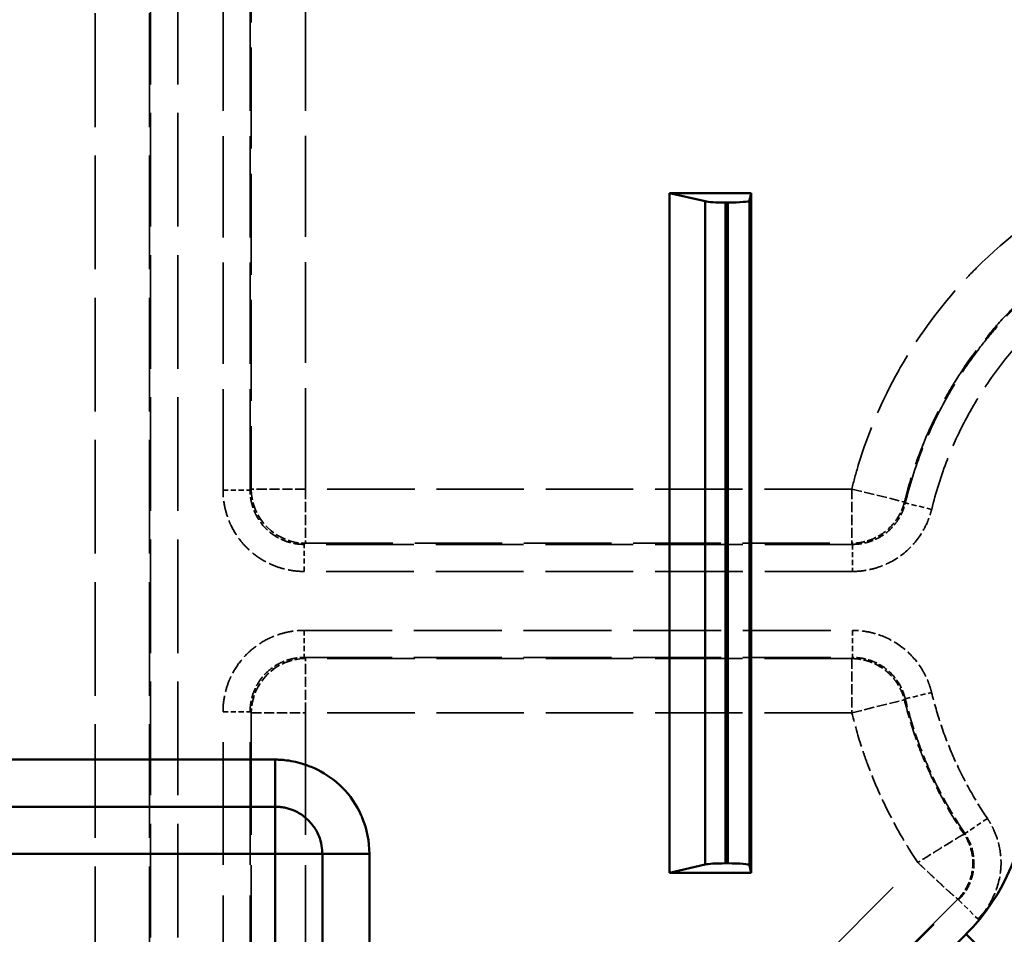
# Model space of a CAD drawing. Header units: millimetres. Extents: x 3278 to 6066, y 2420 to 4375.
# Tile 215 of 256: x 4843 to 4880, y 4023 to 4057. Entities that reach past the tile are written whole.
import ezdxf

# ---------------------------------------------------------------- set-up
doc = ezdxf.new("R2010")
doc.units = ezdxf.units.MM
doc.linetypes.add('DASHED', pattern=[0.2067, 0.1654, -0.0413])
for name, color, linetype, lineweight in [('AM_5', 3, 'Continuous', 25), ('Sichtbare Kanten(DIN)', 7, 'Continuous', 50), ('Sichtbare tangentiale Kanten(DIN)', 7, 'Continuous', 50), ('Verdeckte tangentiale Kanten(DIN)', 7, 'DASHED', 35)]:
    doc.layers.add(name, color=color, linetype=linetype, lineweight=lineweight)
doc.styles.get("Standard").update_dxf_attribs({"font": 'ISOCP.SHX'})
doc.dimstyles.new('Standard$0', dxfattribs={"dimtxt": 0.18, "dimasz": 0.18, "dimexe": 0.18, "dimexo": 0.0625, "dimgap": 0.09, "dimtad": 0, "dimtih": 1, "dimtoh": 1, "dimdec": 4, "dimzin": 0, "dimdsep": 46, "dimtxsty": 'STANDARD', "dimcen": 0.09, "dimadec": 0, "dimazin": 0, "dimtfac": 1, "dimtdec": 4, "dimtofl": 0, "dimtmove": 0, "dimatfit": 3, "dimfxl": 1, "dimtolj": 1, "dimtzin": 0, "dimarcsym": 0})

# ---------------------------------------------------------------- blocks, each defined once
blk = doc.blocks.new('*D29')
at = {"layer": 'AM_5', "color": 0, "lineweight": -2, "transparency": 16777216}
for p, q in [((3490.833, 4043.165), (3490.833, 3926.998)), ((4890.833, 4043.165), (4890.833, 3926.998)), ((3492.633, 3927.178), (4132.648, 3927.178)), ((4889.033, 3927.178), (4149.836, 3927.178))]:
    blk.add_line(p, q, dxfattribs=at)
at = {"layer": 'AM_5', "color": 0, "transparency": 16777216}
for points in [[(3492.633, 3927.478), (3492.633, 3926.878), (3490.833, 3927.178)], [(4889.033, 3927.478), (4889.033, 3926.878), (4890.833, 3927.178)]]:
    blk.add_solid(points, dxfattribs=at)
at = {"layer": 'Defpoints', "color": 0, "transparency": 16777216}
for p in [(3490.833, 4043.228), (4890.833, 4043.228), (4890.833, 3927.178)]:
    blk.add_point(p, dxfattribs=at)
at = {"layer": 'AM_5', "color": 0, "transparency": 16777216, "insert": (4141.242, 3927.178), "char_height": 10, "attachment_point": 5}
blk.add_mtext('\\A1;140', dxfattribs=at)
blk = doc.blocks.new('*D31')
at = {"layer": 'AM_5', "color": 0, "lineweight": -2, "transparency": 16777216}
for p, q in [((4882.895, 4035.228), (4934.346, 4035.228)), ((4934.166, 4033.428), (4934.166, 3716.324)), ((4934.166, 3387.028), (4934.166, 3704.131)), ((4859.895, 3385.228), (4934.346, 3385.228))]:
    blk.add_line(p, q, dxfattribs=at)
at = {"layer": 'AM_5', "color": 0, "transparency": 16777216}
for points in [[(4933.866, 4033.428), (4934.466, 4033.428), (4934.166, 4035.228)], [(4933.866, 3387.028), (4934.466, 3387.028), (4934.166, 3385.228)]]:
    blk.add_solid(points, dxfattribs=at)
at = {"layer": 'Defpoints', "color": 0, "transparency": 16777216}
for p in [(4882.833, 4035.228), (4934.166, 4035.228), (4859.832, 3385.228)]:
    blk.add_point(p, dxfattribs=at)
at = {"layer": 'AM_5', "color": 0, "transparency": 16777216, "insert": (4934.166, 3710.228), "char_height": 10, "attachment_point": 5, "rotation": 90}
blk.add_mtext('\\A1;65', dxfattribs=at)
blk = doc.blocks.new('*D32')
at = {"layer": 'AM_5', "color": 0, "lineweight": -2, "transparency": 16777216}
for p, q in [((4845.145, 4235.228), (4934.346, 4235.228)), ((4934.166, 4233.428), (4934.166, 4140.949)), ((4934.166, 4037.028), (4934.166, 4129.507)), ((4882.895, 4035.228), (4934.346, 4035.228))]:
    blk.add_line(p, q, dxfattribs=at)
at = {"layer": 'AM_5', "color": 0, "transparency": 16777216}
for points in [[(4933.866, 4233.428), (4934.466, 4233.428), (4934.166, 4235.228)], [(4933.866, 4037.028), (4934.466, 4037.028), (4934.166, 4035.228)]]:
    blk.add_solid(points, dxfattribs=at)
at = {"layer": 'Defpoints', "color": 0, "transparency": 16777216}
for p in [(4845.083, 4235.228), (4882.833, 4035.228), (4934.166, 4035.228)]:
    blk.add_point(p, dxfattribs=at)
at = {"layer": 'AM_5', "color": 0, "transparency": 16777216, "insert": (4934.166, 4135.228), "char_height": 10, "attachment_point": 5, "rotation": 90}
blk.add_mtext('\\A1;20', dxfattribs=at)

msp = doc.modelspace()

# ---------------------------------------------------------------- linework, layer by layer
at = {"layer": 'Sichtbare Kanten(DIN)'}
for p, q in [((4867.333, 4050.228), (4868.638, 4049.923)), ((4867.333, 4025.228), (4867.333, 4050.228)), ((4867.333, 4050.228), (4870.333, 4050.228)), ((4870.277, 4049.947), (4870.333, 4050.228)), ((4870.333, 4050.228), (4870.333, 4025.228)), ((4869.387, 4049.878), (4869.477, 4049.878)), ((4868.638, 4025.532), (4867.333, 4025.228)), ((4869.477, 4025.578), (4869.387, 4025.578)), ((4870.333, 4025.228), (4870.277, 4025.509)), ((4867.333, 4025.228), (4870.333, 4025.228))]:
    msp.add_line(p, q, dxfattribs=at)
for centre, major_axis, start_param, end_param in [((4869.477, 4049.948), (-0.8, 0), 1.570796, 3.124139), ((4869.387, 4049.948), (-0.8, 0), 0.358771, 1.570796), ((4869.387, 4025.508), (0.8, 0), 1.570796, 2.782822), ((4869.477, 4025.508), (0.8, 0), 0.017453, 1.570796)]:
    msp.add_ellipse(centre, major_axis=major_axis, ratio=0.087489, start_param=start_param, end_param=end_param, dxfattribs=at)
at = {"layer": 'Sichtbare tangentiale Kanten(DIN)'}
for p, q in [((4870.277, 4049.947), (4870.277, 4025.509)), ((4868.638, 4025.532), (4868.638, 4049.923)), ((4869.387, 4025.578), (4869.387, 4049.878)), ((4869.477, 4025.578), (4869.477, 4049.878)), ((4852.833, 4029.392), (4824.999, 4029.392)), ((4852.833, 4027.66), (4852.833, 4029.392)), ((4852.833, 4027.66), (4825, 4027.66)), ((4852.833, 4027.66), (4852.833, 4025.928)), ((4852.833, 4025.928), (4824.46, 4025.928)), ((4852.833, 4019.928), (4852.833, 4025.928)), ((4854.565, 4025.928), (4852.833, 4025.928)), ((4854.565, 4019.928), (4854.565, 4025.928)), ((4856.297, 4025.928), (4854.565, 4025.928)), ((4856.297, 4019.928), (4856.297, 4025.928)), ((4878.237, 4022.968), (4852.972, 3997.702)), ((4878.237, 4022.968), (4879.646, 4021.559))]:
    msp.add_line(p, q, dxfattribs=at)
msp.add_arc((4872.833, 4028.372), 7.642, 315, 0, dxfattribs=at)
for points, knots in [([(4856.297, 4025.928), (4856.297, 4026.378), (4856.206, 4026.833), (4856.033, 4027.253), (4856.022, 4027.281), (4856.01, 4027.309), (4855.998, 4027.336), (4855.826, 4027.724), (4855.584, 4028.079), (4855.283, 4028.378), (4855.215, 4028.445), (4855.143, 4028.51), (4855.07, 4028.572), (4854.795, 4028.801), (4854.482, 4028.989), (4854.151, 4029.125), (4853.94, 4029.212), (4853.722, 4029.279), (4853.5, 4029.324), (4853.39, 4029.346), (4853.278, 4029.363), (4853.167, 4029.375), (4853.111, 4029.38), (4853.055, 4029.385), (4853, 4029.388), (4852.972, 4029.389), (4852.944, 4029.39), (4852.916, 4029.391), (4852.888, 4029.391), (4852.861, 4029.392), (4852.833, 4029.392)], [0, 0, 0, 0, 1.359188, 1.359188, 1.359188, 1.449214, 1.449214, 1.449214, 2.718417, 2.718417, 2.718417, 3.006598, 3.006598, 3.006598, 4.076376, 4.076376, 4.076376, 4.756784, 4.756784, 4.756784, 5.096848, 5.096848, 5.096848, 5.266819, 5.266819, 5.266819, 5.351793, 5.351793, 5.351793, 5.436764, 5.436764, 5.436764, 5.436764]), ([(4854.565, 4025.928), (4854.565, 4026.027), (4854.556, 4026.127), (4854.539, 4026.226), (4854.517, 4026.35), (4854.482, 4026.473), (4854.433, 4026.59), (4854.404, 4026.66), (4854.371, 4026.728), (4854.333, 4026.794), (4854.257, 4026.925), (4854.164, 4027.046), (4854.058, 4027.153), (4853.951, 4027.259), (4853.83, 4027.352), (4853.699, 4027.428), (4853.633, 4027.465), (4853.565, 4027.499), (4853.496, 4027.528), (4853.39, 4027.572), (4853.281, 4027.605), (4853.171, 4027.626), (4853.157, 4027.629), (4853.144, 4027.632), (4853.131, 4027.634), (4853.088, 4027.641), (4853.045, 4027.647), (4853.003, 4027.651), (4852.974, 4027.654), (4852.946, 4027.656), (4852.918, 4027.658), (4852.904, 4027.658), (4852.89, 4027.659), (4852.875, 4027.659), (4852.861, 4027.66), (4852.847, 4027.66), (4852.833, 4027.66)], [0, 0, 0, 0, 0.111089, 0.111089, 0.111089, 0.250399, 0.250399, 0.250399, 0.333267, 0.333267, 0.333267, 0.50004, 0.50004, 0.50004, 0.666723, 0.666723, 0.666723, 0.749532, 0.749532, 0.749532, 0.874049, 0.874049, 0.874049, 0.888908, 0.888908, 0.888908, 0.936878, 0.936878, 0.936878, 0.968426, 0.968426, 0.968426, 0.984213, 0.984213, 0.984213, 1, 1, 1, 1])]:
    msp.add_open_spline(points, degree=3, knots=knots, dxfattribs=at)
at = {"layer": 'Verdeckte tangentiale Kanten(DIN)', "ltscale": 25.29405}
for p, q in [((4846.215, 4203.228), (4846.215, 3301.349)), ((4848.208, 4203.228), (4848.208, 3301.349)), ((4848.248, 3301.349), (4848.248, 4203.228)), ((4849.244, 3301.349), (4849.244, 4203.228))]:
    msp.add_line(p, q, dxfattribs=at)
at = {"layer": 'Verdeckte tangentiale Kanten(DIN)', "ltscale": 22.491716}
for p, q in [((4850.912, 4039.3), (4850.912, 4074.168)), ((4851.908, 4039.3), (4851.908, 4074.168))]:
    msp.add_line(p, q, dxfattribs=at)
at = {"layer": 'Verdeckte tangentiale Kanten(DIN)', "ltscale": 22.439631}
for p, q in [((4851.948, 4074.127), (4851.948, 4039.34)), ((4853.941, 4039.34), (4853.941, 4074.127))]:
    msp.add_line(p, q, dxfattribs=at)
at = {"layer": 'Verdeckte tangentiale Kanten(DIN)', "ltscale": 1.13017}
for p, q in [((4850.912, 4039.3), (4851.908, 4039.3)), ((4853.9, 4036.311), (4853.9, 4037.308)), ((4874.068, 4037.308), (4874.068, 4036.311)), ((4853.9, 4034.144), (4853.9, 4033.148)), ((4874.068, 4034.144), (4874.068, 4033.148)), ((4850.912, 4031.155), (4851.908, 4031.155)), ((4879.024, 4027.229), (4878.199, 4026.67)), ((4877.967, 4024.235), (4878.671, 4023.531))]:
    msp.add_line(p, q, dxfattribs=at)
at = {"layer": 'Verdeckte tangentiale Kanten(DIN)', "ltscale": 0.354163}
for p, q in [((4851.908, 4039.3), (4851.948, 4039.34)), ((4853.941, 4037.348), (4853.9, 4037.308)), ((4853.9, 4033.148), (4853.941, 4033.108)), ((4851.948, 4031.115), (4851.908, 4031.155))]:
    msp.add_line(p, q, dxfattribs=at)
at = {"layer": 'Verdeckte tangentiale Kanten(DIN)', "ltscale": 2.260439}
for p, q in [((4853.941, 4039.34), (4851.948, 4039.34)), ((4853.941, 4039.34), (4853.941, 4037.348)), ((4853.941, 4031.115), (4853.941, 4033.108)), ((4851.948, 4031.115), (4853.941, 4031.115))]:
    msp.add_line(p, q, dxfattribs=at)
at = {"layer": 'Verdeckte tangentiale Kanten(DIN)', "ltscale": 19.444613}
msp.add_line((4874.037, 4039.34), (4853.941, 4039.34), dxfattribs=at)
at = {"layer": 'Verdeckte tangentiale Kanten(DIN)', "ltscale": 2.260435}
msp.add_line((4874.037, 4039.34), (4874.037, 4037.348), dxfattribs=at)
at = {"layer": 'Verdeckte tangentiale Kanten(DIN)', "ltscale": 2.260372}
msp.add_line((4874.037, 4039.34), (4875.972, 4038.867), dxfattribs=at)
at = {"layer": 'Verdeckte tangentiale Kanten(DIN)', "ltscale": 0.35351}
msp.add_line((4876.004, 4038.83), (4875.972, 4038.867), dxfattribs=at)
at = {"layer": 'Verdeckte tangentiale Kanten(DIN)', "ltscale": 1.130164}
msp.add_line((4876.973, 4038.595), (4876.004, 4038.83), dxfattribs=at)
at = {"layer": 'Verdeckte tangentiale Kanten(DIN)', "ltscale": 19.514338}
for p, q in [((4874.068, 4037.308), (4853.9, 4037.308)), ((4874.068, 4036.311), (4853.9, 4036.311)), ((4853.9, 4034.144), (4874.068, 4034.144)), ((4853.9, 4033.148), (4874.068, 4033.148))]:
    msp.add_line(p, q, dxfattribs=at)
at = {"layer": 'Verdeckte tangentiale Kanten(DIN)', "ltscale": 19.44459}
for p, q in [((4853.941, 4037.348), (4874.037, 4037.348)), ((4874.037, 4033.108), (4853.941, 4033.108))]:
    msp.add_line(p, q, dxfattribs=at)
at = {"layer": 'Verdeckte tangentiale Kanten(DIN)', "ltscale": 0.353651}
for p, q in [((4874.037, 4037.348), (4874.068, 4037.308)), ((4874.068, 4033.148), (4874.037, 4033.108))]:
    msp.add_line(p, q, dxfattribs=at)
at = {"layer": 'Verdeckte tangentiale Kanten(DIN)', "ltscale": 2.260424}
msp.add_line((4874.037, 4033.108), (4874.037, 4031.115), dxfattribs=at)
at = {"layer": 'Verdeckte tangentiale Kanten(DIN)', "ltscale": 1.130162}
msp.add_line((4876.004, 4031.626), (4876.973, 4031.861), dxfattribs=at)
at = {"layer": 'Verdeckte tangentiale Kanten(DIN)', "ltscale": 2.260293}
msp.add_line((4874.037, 4031.115), (4875.972, 4031.589), dxfattribs=at)
at = {"layer": 'Verdeckte tangentiale Kanten(DIN)', "ltscale": 0.353511}
msp.add_line((4875.972, 4031.589), (4876.004, 4031.626), dxfattribs=at)
at = {"layer": 'Verdeckte tangentiale Kanten(DIN)', "ltscale": 27.255884}
for p, q in [((4850.912, 4002.987), (4850.912, 4031.155)), ((4851.908, 4002.987), (4851.908, 4031.155))]:
    msp.add_line(p, q, dxfattribs=at)
at = {"layer": 'Verdeckte tangentiale Kanten(DIN)', "ltscale": 27.122509}
for p, q in [((4851.948, 4031.115), (4851.948, 4003.084)), ((4853.941, 4031.115), (4853.941, 4003.084))]:
    msp.add_line(p, q, dxfattribs=at)
at = {"layer": 'Verdeckte tangentiale Kanten(DIN)', "ltscale": 19.44467}
msp.add_line((4874.037, 4031.115), (4853.941, 4031.115), dxfattribs=at)
at = {"layer": 'Verdeckte tangentiale Kanten(DIN)', "ltscale": 0.352825}
for p, q in [((4878.199, 4026.67), (4878.165, 4026.647)), ((4877.967, 4024.235), (4877.938, 4024.264))]:
    msp.add_line(p, q, dxfattribs=at)
at = {"layer": 'Verdeckte tangentiale Kanten(DIN)', "ltscale": 30.82004}
msp.add_line((4853.941, 4003.084), (4876.464, 4025.607), dxfattribs=at)
at = {"layer": 'Verdeckte tangentiale Kanten(DIN)', "ltscale": 31.004114}
for p, q in [((4855.309, 4001.578), (4877.967, 4024.235)), ((4856.014, 4000.873), (4878.671, 4023.531))]:
    msp.add_line(p, q, dxfattribs=at)
at = {"layer": 'Verdeckte tangentiale Kanten(DIN)', "ltscale": 30.909805}
msp.add_line((4877.938, 4024.264), (4855.35, 4001.675), dxfattribs=at)
at = {"layer": 'Verdeckte tangentiale Kanten(DIN)', "ltscale": 2.381838}
msp.add_ellipse((4853.941, 4039.34), major_axis=(1.414, -1.414), ratio=0.992433, start_param=3.930789, end_param=5.493989, dxfattribs=at)
at = {"layer": 'Verdeckte tangentiale Kanten(DIN)', "ltscale": 2.381837}
msp.add_ellipse((4853.941, 4031.115), major_axis=(-1.414, -1.414), ratio=0.992433, start_param=3.930789, end_param=5.493989, dxfattribs=at)
at = {"layer": 'Verdeckte tangentiale Kanten(DIN)', "ltscale": 14.367205}
msp.add_open_spline([(4874.037, 4039.34), (4874.109, 4039.635), (4874.189, 4039.928), (4874.277, 4040.218), (4874.642, 4041.431), (4875.141, 4042.603), (4875.762, 4043.706), (4875.777, 4043.733), (4875.792, 4043.76), (4875.807, 4043.787), (4876.422, 4044.867), (4877.155, 4045.88), (4877.986, 4046.803), (4878.193, 4047.032), (4878.405, 4047.256), (4878.624, 4047.474), (4879.744, 4048.59), (4881.018, 4049.553), (4882.4, 4050.324), (4883.755, 4051.081), (4885.213, 4051.655), (4886.72, 4052.024)], degree=3, knots=[0.088917, 0.088917, 0.088917, 0.088917, 0.99925, 0.99925, 0.99925, 4.79769, 4.79769, 4.79769, 4.890021, 4.890021, 4.890021, 8.618678, 8.618678, 8.618678, 9.543709, 9.543709, 9.543709, 14.28987, 14.28987, 14.28987, 18.946817, 18.946817, 18.946817, 18.946817], dxfattribs=at)
at = {"layer": 'Verdeckte tangentiale Kanten(DIN)', "ltscale": 12.77176}
msp.add_open_spline([(4887.271, 4050.107), (4887.012, 4050.045), (4886.755, 4049.977), (4886.5, 4049.901), (4885.99, 4049.75), (4885.487, 4049.573), (4884.995, 4049.37), (4884.439, 4049.14), (4883.896, 4048.878), (4883.371, 4048.585), (4883.199, 4048.489), (4883.029, 4048.39), (4882.861, 4048.287), (4882.18, 4047.871), (4881.531, 4047.402), (4880.923, 4046.885), (4880.615, 4046.623), (4880.317, 4046.348), (4880.03, 4046.063), (4879.752, 4045.785), (4879.484, 4045.496), (4879.227, 4045.197), (4878.707, 4044.592), (4878.234, 4043.945), (4877.815, 4043.266), (4877.706, 4043.089), (4877.6, 4042.91), (4877.498, 4042.729), (4877.209, 4042.215), (4876.949, 4041.683), (4876.721, 4041.138), (4876.516, 4040.647), (4876.335, 4040.145), (4876.182, 4039.636), (4876.105, 4039.381), (4876.035, 4039.125), (4875.972, 4038.867)], degree=3, knots=[0, 0, 0, 0, 0.047619, 0.047619, 0.047619, 0.142857, 0.142857, 0.142857, 0.250484, 0.250484, 0.250484, 0.285714, 0.285714, 0.285714, 0.428571, 0.428571, 0.428571, 0.500983, 0.500983, 0.500983, 0.571428, 0.571428, 0.571428, 0.714286, 0.714286, 0.714286, 0.751482, 0.751482, 0.751482, 0.857143, 0.857143, 0.857143, 0.952381, 0.952381, 0.952381, 1, 1, 1, 1], dxfattribs=at)
at = {"layer": 'Verdeckte tangentiale Kanten(DIN)', "ltscale": 12.759435}
msp.add_open_spline([(4876.005, 4038.83), (4876.166, 4039.496), (4876.374, 4040.152), (4876.624, 4040.792), (4876.879, 4041.444), (4877.179, 4042.077), (4877.521, 4042.687), (4877.623, 4042.87), (4877.729, 4043.05), (4877.839, 4043.228), (4878.096, 4043.646), (4878.373, 4044.051), (4878.669, 4044.442), (4878.855, 4044.687), (4879.048, 4044.926), (4879.248, 4045.159), (4879.503, 4045.457), (4879.77, 4045.745), (4880.047, 4046.022), (4880.334, 4046.309), (4880.632, 4046.584), (4880.941, 4046.847), (4881.165, 4047.037), (4881.394, 4047.221), (4881.629, 4047.399), (4882.03, 4047.703), (4882.447, 4047.986), (4882.876, 4048.249), (4883.043, 4048.351), (4883.213, 4048.45), (4883.384, 4048.546), (4883.909, 4048.839), (4884.451, 4049.101), (4885.007, 4049.331), (4885.744, 4049.635), (4886.505, 4049.883), (4887.28, 4050.068)], degree=3, knots=[0, 0, 0, 0, 0.12298, 0.12298, 0.12298, 0.248268, 0.248268, 0.248268, 0.285745, 0.285745, 0.285745, 0.373578, 0.373578, 0.373578, 0.428613, 0.428613, 0.428613, 0.498879, 0.498879, 0.498879, 0.571474, 0.571474, 0.571474, 0.624159, 0.624159, 0.624159, 0.714327, 0.714327, 0.714327, 0.749467, 0.749467, 0.749467, 0.85717, 0.85717, 0.85717, 1, 1, 1, 1], dxfattribs=at)
at = {"layer": 'Verdeckte tangentiale Kanten(DIN)', "ltscale": 11.9252}
msp.add_open_spline([(4876.975, 4038.594), (4877.125, 4039.218), (4877.318, 4039.832), (4877.552, 4040.43), (4877.607, 4040.572), (4877.665, 4040.713), (4877.725, 4040.853), (4877.923, 4041.312), (4878.145, 4041.761), (4878.39, 4042.198), (4878.71, 4042.767), (4879.07, 4043.314), (4879.465, 4043.835), (4879.86, 4044.355), (4880.291, 4044.849), (4880.753, 4045.312), (4881.215, 4045.775), (4881.708, 4046.207), (4882.229, 4046.602), (4882.54, 4046.838), (4882.861, 4047.062), (4883.191, 4047.271), (4883.414, 4047.413), (4883.64, 4047.548), (4883.871, 4047.677), (4885.013, 4048.316), (4886.246, 4048.797), (4887.512, 4049.099)], degree=3, knots=[11.88455, 11.88455, 11.88455, 11.88455, 13.812451, 13.812451, 13.812451, 14.270374, 14.270374, 14.270374, 15.773476, 15.773476, 15.773476, 17.734343, 17.734343, 17.734343, 19.695215, 19.695215, 19.695215, 21.655906, 21.655906, 21.655906, 22.826423, 22.826423, 22.826423, 23.617151, 23.617151, 23.617151, 27.53875, 27.53875, 27.53875, 27.53875], dxfattribs=at)
at = {"layer": 'Verdeckte tangentiale Kanten(DIN)', "ltscale": 3.577578}
for points, knots in [([(4853.9, 4036.311), (4853.704, 4036.311), (4853.508, 4036.331), (4853.316, 4036.369), (4853.289, 4036.374), (4853.261, 4036.38), (4853.234, 4036.386), (4853.07, 4036.423), (4852.91, 4036.474), (4852.755, 4036.539), (4852.703, 4036.56), (4852.652, 4036.583), (4852.602, 4036.607), (4852.401, 4036.704), (4852.21, 4036.823), (4852.036, 4036.963), (4851.948, 4037.032), (4851.865, 4037.106), (4851.786, 4037.185), (4851.707, 4037.264), (4851.632, 4037.348), (4851.563, 4037.435), (4851.424, 4037.61), (4851.304, 4037.8), (4851.207, 4038.002), (4851.183, 4038.052), (4851.16, 4038.103), (4851.139, 4038.155), (4851.075, 4038.31), (4851.024, 4038.47), (4850.987, 4038.634), (4850.98, 4038.661), (4850.975, 4038.688), (4850.969, 4038.716), (4850.931, 4038.908), (4850.912, 4039.104), (4850.912, 4039.3)], [-11.782718, -11.782718, -11.782718, -11.782718, -11.19587, -11.19587, -11.19587, -11.112027, -11.112027, -11.112027, -10.608986, -10.608986, -10.608986, -10.441336, -10.441336, -10.441336, -9.770645, -9.770645, -9.770645, -9.4353, -9.4353, -9.4353, -9.099955, -9.099955, -9.099955, -8.429264, -8.429264, -8.429264, -8.261614, -8.261614, -8.261614, -7.758573, -7.758573, -7.758573, -7.67473, -7.67473, -7.67473, -7.087882, -7.087882, -7.087882, -7.087882]), ([(4850.912, 4031.155), (4850.912, 4031.352), (4850.931, 4031.548), (4850.969, 4031.74), (4850.975, 4031.767), (4850.98, 4031.795), (4850.987, 4031.822), (4851.024, 4031.985), (4851.075, 4032.146), (4851.139, 4032.301), (4851.16, 4032.352), (4851.183, 4032.404), (4851.207, 4032.454), (4851.304, 4032.655), (4851.424, 4032.846), (4851.563, 4033.02), (4851.632, 4033.108), (4851.707, 4033.191), (4851.786, 4033.27), (4851.865, 4033.349), (4851.948, 4033.423), (4852.036, 4033.493), (4852.21, 4033.632), (4852.401, 4033.752), (4852.602, 4033.849), (4852.652, 4033.873), (4852.703, 4033.896), (4852.755, 4033.917), (4852.91, 4033.981), (4853.07, 4034.032), (4853.234, 4034.069), (4853.261, 4034.075), (4853.289, 4034.081), (4853.316, 4034.087), (4853.508, 4034.125), (4853.704, 4034.144), (4853.9, 4034.144)], [-2.347418, -2.347418, -2.347418, -2.347418, -1.76057, -1.76057, -1.76057, -1.676727, -1.676727, -1.676727, -1.173686, -1.173686, -1.173686, -1.006036, -1.006036, -1.006036, -0.335345, -0.335345, -0.335345, 0, 0, 0, 0.335345, 0.335345, 0.335345, 1.006036, 1.006036, 1.006036, 1.173686, 1.173686, 1.173686, 1.676727, 1.676727, 1.676727, 1.76057, 1.76057, 1.76057, 2.347418, 2.347418, 2.347418, 2.347418])]:
    msp.add_open_spline(points, degree=3, knots=knots, dxfattribs=at)
at = {"layer": 'Verdeckte tangentiale Kanten(DIN)', "ltscale": 2.388817}
msp.add_open_spline([(4853.9, 4037.308), (4853.785, 4037.307), (4853.671, 4037.317), (4853.556, 4037.336), (4853.541, 4037.339), (4853.525, 4037.342), (4853.51, 4037.345), (4853.382, 4037.37), (4853.256, 4037.407), (4853.134, 4037.457), (4853.054, 4037.49), (4852.976, 4037.528), (4852.9, 4037.572), (4852.749, 4037.659), (4852.61, 4037.765), (4852.488, 4037.887), (4852.365, 4038.01), (4852.259, 4038.149), (4852.172, 4038.3), (4852.129, 4038.375), (4852.09, 4038.454), (4852.057, 4038.534), (4852.007, 4038.655), (4851.97, 4038.782), (4851.945, 4038.909), (4851.942, 4038.925), (4851.939, 4038.94), (4851.937, 4038.956), (4851.917, 4039.07), (4851.908, 4039.185), (4851.908, 4039.3)], degree=3, knots=[0, 0, 0, 0, 0.111268, 0.111268, 0.111268, 0.126508, 0.126508, 0.126508, 0.251138, 0.251138, 0.251138, 0.333805, 0.333805, 0.333805, 0.5, 0.5, 0.5, 0.666195, 0.666195, 0.666195, 0.748862, 0.748862, 0.748862, 0.873492, 0.873492, 0.873492, 0.888732, 0.888732, 0.888732, 1, 1, 1, 1], dxfattribs=at)
at = {"layer": 'Verdeckte tangentiale Kanten(DIN)', "ltscale": 2.018385}
for points in [[(4875.972, 4038.867), (4875.965, 4038.84), (4875.958, 4038.813), (4875.95, 4038.787), (4875.942, 4038.761), (4875.934, 4038.734), (4875.925, 4038.708), (4875.911, 4038.668), (4875.897, 4038.629), (4875.88, 4038.59), (4875.875, 4038.578), (4875.87, 4038.566), (4875.865, 4038.554), (4875.821, 4038.453), (4875.769, 4038.356), (4875.709, 4038.263), (4875.669, 4038.201), (4875.625, 4038.142), (4875.578, 4038.085), (4875.485, 4037.971), (4875.379, 4037.867), (4875.264, 4037.777), (4875.148, 4037.686), (4875.022, 4037.608), (4874.889, 4037.544), (4874.823, 4037.513), (4874.755, 4037.484), (4874.685, 4037.46), (4874.581, 4037.424), (4874.474, 4037.396), (4874.366, 4037.377), (4874.353, 4037.375), (4874.34, 4037.373), (4874.327, 4037.371), (4874.286, 4037.365), (4874.244, 4037.36), (4874.202, 4037.356), (4874.174, 4037.353), (4874.147, 4037.351), (4874.119, 4037.35), (4874.092, 4037.349), (4874.064, 4037.348), (4874.037, 4037.348)], [(4874.037, 4033.108), (4874.064, 4033.107), (4874.092, 4033.107), (4874.119, 4033.105), (4874.147, 4033.104), (4874.174, 4033.102), (4874.202, 4033.1), (4874.244, 4033.096), (4874.286, 4033.091), (4874.327, 4033.084), (4874.34, 4033.083), (4874.353, 4033.08), (4874.366, 4033.078), (4874.474, 4033.06), (4874.581, 4033.032), (4874.685, 4032.995), (4874.755, 4032.971), (4874.823, 4032.943), (4874.889, 4032.911), (4875.022, 4032.848), (4875.148, 4032.77), (4875.264, 4032.679), (4875.379, 4032.588), (4875.485, 4032.485), (4875.578, 4032.37), (4875.625, 4032.314), (4875.669, 4032.254), (4875.709, 4032.192), (4875.769, 4032.1), (4875.821, 4032.002), (4875.865, 4031.901), (4875.87, 4031.89), (4875.875, 4031.878), (4875.88, 4031.866), (4875.897, 4031.827), (4875.911, 4031.787), (4875.925, 4031.747), (4875.934, 4031.721), (4875.942, 4031.695), (4875.95, 4031.669), (4875.958, 4031.642), (4875.965, 4031.616), (4875.972, 4031.589)]]:
    msp.add_open_spline(points, degree=3, knots=[0, 0, 0, 0, 0.031476, 0.031476, 0.031476, 0.062945, 0.062945, 0.062945, 0.111111, 0.111111, 0.111111, 0.125714, 0.125714, 0.125714, 0.250378, 0.250378, 0.250378, 0.333333, 0.333333, 0.333333, 0.5, 0.5, 0.5, 0.666667, 0.666667, 0.666667, 0.749622, 0.749622, 0.749622, 0.874286, 0.874286, 0.874286, 0.888889, 0.888889, 0.888889, 0.937055, 0.937055, 0.937055, 0.968524, 0.968524, 0.968524, 1, 1, 1, 1], dxfattribs=at)
at = {"layer": 'Verdeckte tangentiale Kanten(DIN)', "ltscale": 2.024924}
for points, knots in [([(4874.068, 4037.308), (4874.096, 4037.308), (4874.124, 4037.308), (4874.151, 4037.309), (4874.179, 4037.31), (4874.207, 4037.312), (4874.234, 4037.314), (4874.277, 4037.317), (4874.319, 4037.322), (4874.361, 4037.328), (4874.374, 4037.33), (4874.386, 4037.332), (4874.399, 4037.334), (4874.508, 4037.352), (4874.616, 4037.379), (4874.721, 4037.415), (4874.791, 4037.439), (4874.859, 4037.467), (4874.926, 4037.499), (4875.06, 4037.562), (4875.186, 4037.64), (4875.302, 4037.731), (4875.418, 4037.822), (4875.523, 4037.926), (4875.616, 4038.041), (4875.663, 4038.099), (4875.706, 4038.159), (4875.746, 4038.221), (4875.806, 4038.314), (4875.857, 4038.413), (4875.901, 4038.514), (4875.906, 4038.526), (4875.911, 4038.538), (4875.915, 4038.55), (4875.931, 4038.59), (4875.946, 4038.63), (4875.959, 4038.67), (4875.968, 4038.696), (4875.976, 4038.723), (4875.983, 4038.749), (4875.991, 4038.776), (4875.998, 4038.803), (4876.004, 4038.83)], [0, 0, 0, 0, 0.0315314, 0.0315314, 0.0315314, 0.0630404, 0.0630404, 0.0630404, 0.1111502, 0.1111502, 0.1111502, 0.12584, 0.12584, 0.12584, 0.2505194, 0.2505194, 0.2505194, 0.3334506, 0.3334506, 0.3334506, 0.500007, 0.500007, 0.500007, 0.6665672, 0.6665672, 0.6665672, 0.7494903, 0.7494903, 0.7494903, 0.8741598, 0.8741598, 0.8741598, 0.8888557, 0.8888557, 0.8888557, 0.9369601, 0.9369601, 0.9369601, 0.9684693, 0.9684693, 0.9684693, 1, 1, 1, 1]), ([(4876.004, 4031.626), (4875.998, 4031.653), (4875.991, 4031.679), (4875.983, 4031.706), (4875.976, 4031.733), (4875.968, 4031.759), (4875.959, 4031.786), (4875.946, 4031.826), (4875.931, 4031.866), (4875.915, 4031.905), (4875.911, 4031.917), (4875.906, 4031.929), (4875.901, 4031.941), (4875.857, 4032.043), (4875.806, 4032.141), (4875.746, 4032.235), (4875.706, 4032.297), (4875.663, 4032.357), (4875.616, 4032.414), (4875.523, 4032.529), (4875.418, 4032.633), (4875.302, 4032.724), (4875.186, 4032.815), (4875.06, 4032.893), (4874.926, 4032.957), (4874.859, 4032.988), (4874.791, 4033.016), (4874.721, 4033.04), (4874.616, 4033.076), (4874.508, 4033.103), (4874.399, 4033.121), (4874.386, 4033.123), (4874.374, 4033.125), (4874.361, 4033.127), (4874.319, 4033.133), (4874.277, 4033.138), (4874.234, 4033.141), (4874.207, 4033.144), (4874.179, 4033.145), (4874.151, 4033.146), (4874.124, 4033.147), (4874.096, 4033.148), (4874.068, 4033.148)], [0, 0, 0, 0, 0.0315307, 0.0315307, 0.0315307, 0.0630399, 0.0630399, 0.0630399, 0.1111443, 0.1111443, 0.1111443, 0.1258401, 0.1258401, 0.1258401, 0.2505096, 0.2505096, 0.2505096, 0.3334328, 0.3334328, 0.3334328, 0.499993, 0.499993, 0.499993, 0.6665494, 0.6665494, 0.6665494, 0.7494806, 0.7494806, 0.7494806, 0.87416, 0.87416, 0.87416, 0.8888498, 0.8888498, 0.8888498, 0.9369596, 0.9369596, 0.9369596, 0.9684686, 0.9684686, 0.9684686, 1, 1, 1, 1])]:
    msp.add_open_spline(points, degree=3, knots=knots, dxfattribs=at)
at = {"layer": 'Verdeckte tangentiale Kanten(DIN)', "ltscale": 3.032829}
for points, knots in [([(4874.068, 4036.311), (4874.109, 4036.312), (4874.15, 4036.312), (4874.191, 4036.314), (4874.232, 4036.316), (4874.273, 4036.318), (4874.314, 4036.322), (4874.395, 4036.329), (4874.477, 4036.339), (4874.559, 4036.353), (4874.721, 4036.381), (4874.883, 4036.422), (4875.04, 4036.476), (4875.341, 4036.579), (4875.628, 4036.73), (4875.881, 4036.923), (4875.893, 4036.932), (4875.905, 4036.941), (4875.916, 4036.95), (4876.178, 4037.157), (4876.404, 4037.41), (4876.583, 4037.69), (4876.673, 4037.83), (4876.751, 4037.977), (4876.816, 4038.129), (4876.849, 4038.205), (4876.878, 4038.281), (4876.905, 4038.359), (4876.918, 4038.398), (4876.93, 4038.437), (4876.941, 4038.476), (4876.952, 4038.516), (4876.962, 4038.555), (4876.973, 4038.595)], [0, 0, 0, 0, 0.124437, 0.124437, 0.124437, 0.248907, 0.248907, 0.248907, 0.497907, 0.497907, 0.497907, 0.995881, 0.995881, 0.995881, 1.945982, 1.945982, 1.945982, 1.989743, 1.989743, 1.989743, 2.983574, 2.983574, 2.983574, 3.48158, 3.48158, 3.48158, 3.730586, 3.730586, 3.730586, 3.855058, 3.855058, 3.855058, 3.979497, 3.979497, 3.979497, 3.979497]), ([(4876.973, 4031.861), (4876.962, 4031.9), (4876.952, 4031.94), (4876.941, 4031.979), (4876.93, 4032.018), (4876.918, 4032.057), (4876.905, 4032.096), (4876.878, 4032.174), (4876.849, 4032.251), (4876.816, 4032.327), (4876.751, 4032.478), (4876.673, 4032.625), (4876.583, 4032.765), (4876.404, 4033.045), (4876.178, 4033.299), (4875.916, 4033.505), (4875.905, 4033.514), (4875.893, 4033.523), (4875.881, 4033.532), (4875.628, 4033.725), (4875.341, 4033.876), (4875.04, 4033.98), (4874.883, 4034.034), (4874.721, 4034.075), (4874.559, 4034.102), (4874.477, 4034.116), (4874.395, 4034.127), (4874.314, 4034.134), (4874.273, 4034.137), (4874.232, 4034.14), (4874.191, 4034.141), (4874.15, 4034.143), (4874.109, 4034.144), (4874.068, 4034.144)], [0, 0, 0, 0, 0.124439, 0.124439, 0.124439, 0.248911, 0.248911, 0.248911, 0.497917, 0.497917, 0.497917, 0.995923, 0.995923, 0.995923, 1.989754, 1.989754, 1.989754, 2.033516, 2.033516, 2.033516, 2.983616, 2.983616, 2.983616, 3.48159, 3.48159, 3.48159, 3.73059, 3.73059, 3.73059, 3.85506, 3.85506, 3.85506, 3.979497, 3.979497, 3.979497, 3.979497])]:
    msp.add_open_spline(points, degree=3, knots=knots, dxfattribs=at)
at = {"layer": 'Verdeckte tangentiale Kanten(DIN)', "ltscale": 2.388816}
msp.add_open_spline([(4851.908, 4031.155), (4851.908, 4031.27), (4851.917, 4031.385), (4851.937, 4031.499), (4851.939, 4031.515), (4851.942, 4031.531), (4851.945, 4031.546), (4851.97, 4031.674), (4852.007, 4031.8), (4852.057, 4031.921), (4852.09, 4032.002), (4852.129, 4032.08), (4852.172, 4032.155), (4852.259, 4032.307), (4852.365, 4032.445), (4852.488, 4032.568), (4852.61, 4032.691), (4852.749, 4032.797), (4852.9, 4032.884), (4852.976, 4032.927), (4853.054, 4032.966), (4853.134, 4032.999), (4853.256, 4033.048), (4853.382, 4033.086), (4853.51, 4033.111), (4853.525, 4033.114), (4853.541, 4033.117), (4853.556, 4033.119), (4853.671, 4033.139), (4853.785, 4033.148), (4853.9, 4033.148)], degree=3, knots=[0, 0, 0, 0, 0.111268, 0.111268, 0.111268, 0.126508, 0.126508, 0.126508, 0.251138, 0.251138, 0.251138, 0.333805, 0.333805, 0.333805, 0.5, 0.5, 0.5, 0.666195, 0.666195, 0.666195, 0.748862, 0.748862, 0.748862, 0.873492, 0.873492, 0.873492, 0.888732, 0.888732, 0.888732, 1, 1, 1, 1], dxfattribs=at)
at = {"layer": 'Verdeckte tangentiale Kanten(DIN)', "ltscale": 3.880121}
msp.add_open_spline([(4879.024, 4027.229), (4878.785, 4027.58), (4878.563, 4027.943), (4878.356, 4028.316), (4878.15, 4028.689), (4877.96, 4029.072), (4877.787, 4029.463), (4877.614, 4029.854), (4877.459, 4030.254), (4877.321, 4030.659), (4877.188, 4031.055), (4877.071, 4031.456), (4876.973, 4031.861)], degree=3, knots=[0, 0, 0, 0, 1.282267, 1.282267, 1.282267, 2.563716, 2.563716, 2.563716, 3.844719, 3.844719, 3.844719, 5.092859, 5.092859, 5.092859, 5.092859], dxfattribs=at)
at = {"layer": 'Verdeckte tangentiale Kanten(DIN)', "ltscale": 4.140807}
msp.add_open_spline([(4875.972, 4031.589), (4876.078, 4031.158), (4876.202, 4030.731), (4876.345, 4030.309), (4876.396, 4030.16), (4876.449, 4030.011), (4876.504, 4029.863), (4876.608, 4029.585), (4876.721, 4029.308), (4876.842, 4029.036), (4876.967, 4028.753), (4877.101, 4028.473), (4877.243, 4028.2), (4877.31, 4028.069), (4877.379, 4027.94), (4877.45, 4027.812), (4877.672, 4027.412), (4877.91, 4027.024), (4878.165, 4026.647)], degree=3, knots=[0, 0, 0, 0, 0.246394, 0.246394, 0.246394, 0.333333, 0.333333, 0.333333, 0.496985, 0.496985, 0.496985, 0.666667, 0.666667, 0.666667, 0.747537, 0.747537, 0.747537, 1, 1, 1, 1], dxfattribs=at)
at = {"layer": 'Verdeckte tangentiale Kanten(DIN)', "ltscale": 4.151224}
msp.add_open_spline([(4878.199, 4026.67), (4877.943, 4027.048), (4877.704, 4027.437), (4877.482, 4027.838), (4877.411, 4027.966), (4877.342, 4028.096), (4877.274, 4028.226), (4877.132, 4028.501), (4876.998, 4028.782), (4876.873, 4029.066), (4876.752, 4029.339), (4876.639, 4029.616), (4876.535, 4029.895), (4876.48, 4030.044), (4876.427, 4030.193), (4876.376, 4030.343), (4876.233, 4030.766), (4876.109, 4031.194), (4876.005, 4031.626)], degree=3, knots=[0, 0, 0, 0, 0.252562, 0.252562, 0.252562, 0.333333, 0.333333, 0.333333, 0.503222, 0.503222, 0.503222, 0.666667, 0.666667, 0.666667, 0.753925, 0.753925, 0.753925, 1, 1, 1, 1], dxfattribs=at)
at = {"layer": 'Verdeckte tangentiale Kanten(DIN)', "ltscale": 4.609145}
msp.add_open_spline([(4876.464, 4025.607), (4876.2, 4026.002), (4875.951, 4026.408), (4875.72, 4026.823), (4875.716, 4026.831), (4875.712, 4026.838), (4875.708, 4026.846), (4875.458, 4027.297), (4875.228, 4027.758), (4875.02, 4028.229), (4874.874, 4028.559), (4874.738, 4028.893), (4874.613, 4029.232), (4874.56, 4029.376), (4874.508, 4029.522), (4874.459, 4029.668), (4874.297, 4030.144), (4874.156, 4030.627), (4874.037, 4031.115)], degree=3, knots=[27.251604, 27.251604, 27.251604, 27.251604, 28.67713, 28.67713, 28.67713, 28.703541, 28.703541, 28.703541, 30.248574, 30.248574, 30.248574, 31.330567, 31.330567, 31.330567, 31.793629, 31.793629, 31.793629, 33.301416, 33.301416, 33.301416, 33.301416], dxfattribs=at)
at = {"layer": 'Verdeckte tangentiale Kanten(DIN)', "ltscale": 3.065877}
msp.add_open_spline([(4878.671, 4023.531), (4878.686, 4023.546), (4878.7, 4023.56), (4878.714, 4023.575), (4878.729, 4023.59), (4878.743, 4023.605), (4878.756, 4023.62), (4878.784, 4023.651), (4878.811, 4023.682), (4878.838, 4023.713), (4878.891, 4023.777), (4878.941, 4023.843), (4878.989, 4023.911), (4879.084, 4024.048), (4879.169, 4024.193), (4879.24, 4024.346), (4879.384, 4024.65), (4879.479, 4024.98), (4879.511, 4025.316), (4879.515, 4025.35), (4879.518, 4025.385), (4879.52, 4025.419), (4879.538, 4025.721), (4879.507, 4026.027), (4879.431, 4026.319), (4879.389, 4026.483), (4879.334, 4026.642), (4879.265, 4026.794), (4879.231, 4026.87), (4879.194, 4026.945), (4879.153, 4027.017), (4879.133, 4027.054), (4879.113, 4027.089), (4879.091, 4027.125), (4879.069, 4027.16), (4879.046, 4027.194), (4879.024, 4027.229)], degree=3, knots=[0, 0, 0, 0, 0.062888, 0.062888, 0.062888, 0.125785, 0.125785, 0.125785, 0.251604, 0.251604, 0.251604, 0.503333, 0.503333, 0.503333, 1.006876, 1.006876, 1.006876, 2.011738, 2.011738, 2.011738, 2.114535, 2.114535, 2.114535, 3.016571, 3.016571, 3.016571, 3.520026, 3.520026, 3.520026, 3.771771, 3.771771, 3.771771, 3.897616, 3.897616, 3.897616, 4.023429, 4.023429, 4.023429, 4.023429], dxfattribs=at)
at = {"layer": 'Verdeckte tangentiale Kanten(DIN)', "ltscale": 2.261326}
msp.add_open_spline([(4878.165, 4026.647), (4878.156, 4026.644), (4878.139, 4026.637), (4878.115, 4026.624), (4878.084, 4026.608), (4878.042, 4026.584), (4877.989, 4026.553), (4877.958, 4026.535), (4877.922, 4026.514), (4877.884, 4026.49), (4877.806, 4026.443), (4877.714, 4026.387), (4877.611, 4026.323), (4877.507, 4026.259), (4877.392, 4026.188), (4877.269, 4026.111), (4877.207, 4026.072), (4877.144, 4026.033), (4877.079, 4025.992), (4876.969, 4025.923), (4876.855, 4025.852), (4876.74, 4025.78), (4876.648, 4025.723), (4876.556, 4025.665), (4876.464, 4025.607)], degree=3, knots=[0, 0, 0, 0, 0.111107, 0.111107, 0.111107, 0.250412, 0.250412, 0.250412, 0.333322, 0.333322, 0.333322, 0.499986, 0.499986, 0.499986, 0.666654, 0.666654, 0.666654, 0.749567, 0.749567, 0.749567, 0.888885, 0.888885, 0.888885, 1, 1, 1, 1], dxfattribs=at)
at = {"layer": 'Verdeckte tangentiale Kanten(DIN)', "ltscale": 1.977311}
msp.add_open_spline([(4877.938, 4024.264), (4878.003, 4024.328), (4878.062, 4024.397), (4878.117, 4024.471), (4878.119, 4024.474), (4878.122, 4024.478), (4878.125, 4024.481), (4878.237, 4024.634), (4878.327, 4024.806), (4878.388, 4024.987), (4878.482, 4025.262), (4878.511, 4025.558), (4878.472, 4025.846), (4878.471, 4025.848), (4878.471, 4025.851), (4878.471, 4025.853), (4878.445, 4026.042), (4878.389, 4026.228), (4878.307, 4026.399), (4878.306, 4026.403), (4878.304, 4026.407), (4878.302, 4026.411), (4878.262, 4026.493), (4878.216, 4026.572), (4878.165, 4026.647)], degree=3, knots=[0, 0, 0, 0, 0.106075, 0.106075, 0.106075, 0.111111, 0.111111, 0.111111, 0.330865, 0.330865, 0.330865, 0.666667, 0.666667, 0.666667, 0.669135, 0.669135, 0.669135, 0.888889, 0.888889, 0.888889, 0.893925, 0.893925, 0.893925, 1, 1, 1, 1], dxfattribs=at)
at = {"layer": 'Verdeckte tangentiale Kanten(DIN)', "ltscale": 2.019781}
msp.add_open_spline([(4877.967, 4024.235), (4878.033, 4024.301), (4878.093, 4024.371), (4878.149, 4024.446), (4878.152, 4024.45), (4878.155, 4024.454), (4878.157, 4024.457), (4878.272, 4024.613), (4878.364, 4024.789), (4878.426, 4024.973), (4878.522, 4025.255), (4878.552, 4025.557), (4878.512, 4025.852), (4878.511, 4025.854), (4878.511, 4025.856), (4878.511, 4025.858), (4878.484, 4026.051), (4878.427, 4026.241), (4878.344, 4026.416), (4878.342, 4026.42), (4878.34, 4026.424), (4878.338, 4026.428), (4878.297, 4026.512), (4878.251, 4026.593), (4878.199, 4026.67)], degree=3, knots=[0, 0, 0, 0, 0.106075, 0.106075, 0.106075, 0.111085, 0.111085, 0.111085, 0.330866, 0.330866, 0.330866, 0.666708, 0.666708, 0.666708, 0.669135, 0.669135, 0.669135, 0.888903, 0.888903, 0.888903, 0.893925, 0.893925, 0.893925, 1, 1, 1, 1], dxfattribs=at)
at = {"layer": 'Verdeckte tangentiale Kanten(DIN)', "ltscale": 2.261538}
msp.add_open_spline([(4876.464, 4025.607), (4876.509, 4025.565), (4876.554, 4025.522), (4876.599, 4025.48), (4876.633, 4025.448), (4876.667, 4025.416), (4876.701, 4025.384), (4876.712, 4025.374), (4876.722, 4025.364), (4876.733, 4025.355), (4876.821, 4025.272), (4876.908, 4025.19), (4876.993, 4025.111), (4877.049, 4025.058), (4877.104, 4025.007), (4877.157, 4024.958), (4877.183, 4024.933), (4877.21, 4024.909), (4877.235, 4024.885), (4877.312, 4024.813), (4877.385, 4024.746), (4877.452, 4024.684), (4877.519, 4024.623), (4877.581, 4024.567), (4877.636, 4024.517), (4877.655, 4024.5), (4877.672, 4024.484), (4877.689, 4024.469), (4877.723, 4024.439), (4877.754, 4024.412), (4877.781, 4024.388), (4877.823, 4024.352), (4877.857, 4024.323), (4877.883, 4024.303), (4877.886, 4024.3), (4877.889, 4024.298), (4877.892, 4024.296), (4877.902, 4024.288), (4877.91, 4024.282), (4877.917, 4024.277), (4877.926, 4024.271), (4877.933, 4024.266), (4877.938, 4024.264)], degree=3, knots=[0, 0, 0, 0, 0.062821, 0.062821, 0.062821, 0.111111, 0.111111, 0.111111, 0.125915, 0.125915, 0.125915, 0.250427, 0.250427, 0.250427, 0.333333, 0.333333, 0.333333, 0.374913, 0.374913, 0.374913, 0.500007, 0.500007, 0.500007, 0.62509, 0.62509, 0.62509, 0.666667, 0.666667, 0.666667, 0.74958, 0.74958, 0.74958, 0.874087, 0.874087, 0.874087, 0.888889, 0.888889, 0.888889, 0.937157, 0.937157, 0.937157, 1, 1, 1, 1], dxfattribs=at)

# ---------------------------------------------------------------- dimensions: what is measured, and where the dimension line sits
at = {"layer": 'AM_5'}
for p1, text, picture, middle in [((4845.083, 4235.228), '20', '*D32', (4934.166, 4135.228)), ((4859.832, 3385.228), '65', '*D31', (4934.166, 3710.228))]:
    dim = msp.add_linear_dim(base=(4934.166, 4035.228), p1=p1, p2=(4882.833, 4035.228), angle=90, text=text, dimstyle='Standard$0', override={"dimtxt": 10, "dimasz": 1.8, "dimtih": 0, "dimdec": 1}, dxfattribs=at)
    dim.commit()
    dim.dimension.update_dxf_attribs({"geometry": picture, "text_midpoint": middle})
dim = msp.add_linear_dim(base=(4890.833, 3927.178), p1=(3490.833, 4043.228), p2=(4890.833, 4043.228), angle=360, text='140', dimstyle='Standard$0', override={"dimtxt": 10, "dimasz": 1.8, "dimdec": 1}, dxfattribs=at)
dim.commit()
dim.dimension.update_dxf_attribs({"geometry": '*D29', "text_midpoint": (4141.242, 3927.178), "dimtype": 160})

doc.saveas('drawing.dxf')
